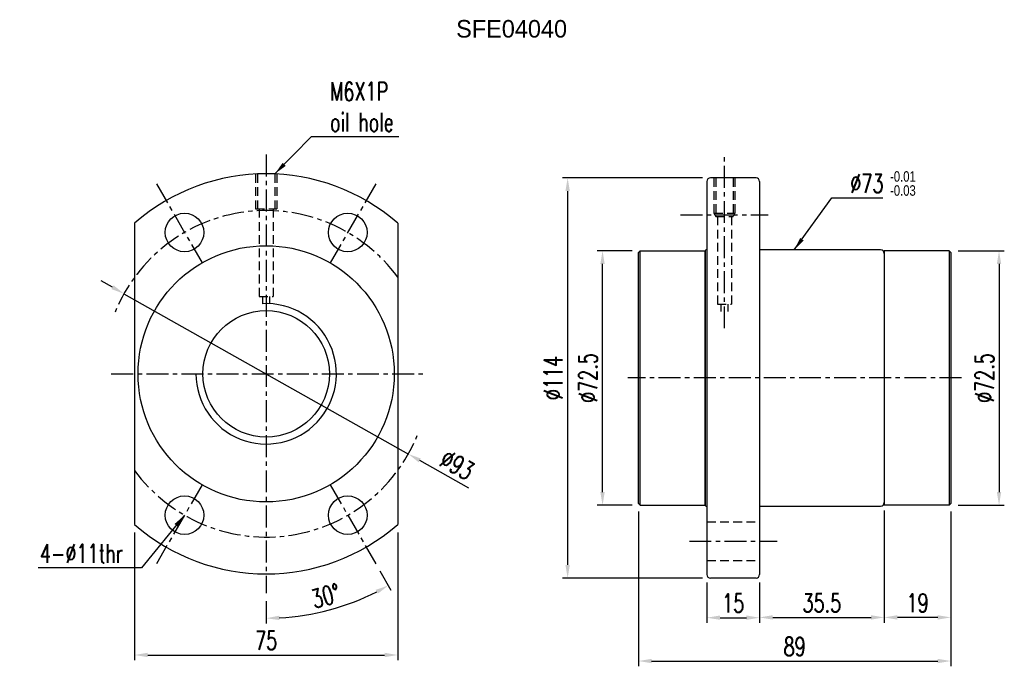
# Model space of a CAD drawing. Extents: x 47 to 328, y 91 to 275.
import ezdxf

# ---------------------------------------------------------------- set-up
doc = ezdxf.new("R2010")
doc.units = 0
doc.header["$LTSCALE"] = 5
doc.header["$MEASUREMENT"] = 0
doc.linetypes.add('CENTER', pattern=[2, 1.25, -0.25, 0.25, -0.25])
doc.linetypes.add('DASHED', pattern=[0.75, 0.5, -0.25])
for name, color, linetype in [('CL', 1, 'CENTER'), ('DIM', 4, 'CONTINUOUS'), ('HID', 2, 'DASHED'), ('OUT', 3, 'CONTINUOUS')]:
    doc.layers.add(name, color=color, linetype=linetype)
doc.styles.add('DIM-7', font='SIMPLEX.shx', dxfattribs={"width": 0.7, "bigfont": 'chineset.shx'})
doc.dimstyles.new('CNS', dxfattribs={"dimtxt": 3.5, "dimasz": 2.5, "dimexe": 1, "dimexo": 1.5, "dimgap": 0.09, "dimtad": 0, "dimdsep": 46, "dimtxsty": 'DIM-7', "dimcen": 0.09, "dimclrd": 1, "dimclre": 1, "dimclrt": 4, "dimadec": 0, "dimazin": 0, "dimtfac": 1, "dimtix": 1, "dimtmove": 2, "dimatfit": 3, "dimfxl": 1, "dimtvp": 0.971429, "dimtolj": 1, "dimarcsym": 0})

# ---------------------------------------------------------------- blocks, each defined once
blk = doc.blocks.new('*D10')
at = {"layer": 'DIM', "color": 7, "linetype": 'Continuous', "lineweight": -2, "transparency": 16777216}
for p, q in [((293.61, 135.27), (293.61, 103.32)), ((312.61, 135.02), (312.61, 103.32)), ((308.86, 104.82), (297.36, 104.82))]:
    blk.add_line(p, q, dxfattribs=at)
at = {"layer": 'DIM', "color": 7, "linetype": 'Continuous', "transparency": 16777216}
for points in [[(297.36, 105.44), (297.36, 104.19), (293.61, 104.82)], [(308.86, 105.44), (308.86, 104.19), (312.61, 104.82)]]:
    blk.add_solid(points, dxfattribs=at)
at = {"layer": 'DIM', "color": 7, "linetype": 'Continuous', "transparency": 16777216, "insert": (303.11, 108.94), "char_height": 5.25, "attachment_point": 5, "style": 'DIM-7'}
blk.add_mtext('\\A1;19', dxfattribs=at)
blk = doc.blocks.new('*D9')
at = {"layer": 'DIM', "color": 7, "linetype": 'Continuous', "lineweight": -2, "transparency": 16777216}
for p, q in [((221.86, 209.27), (211.88, 209.27)), ((213.38, 140.52), (213.38, 205.52)), ((221.86, 136.77), (211.88, 136.77))]:
    blk.add_line(p, q, dxfattribs=at)
at = {"layer": 'DIM', "color": 7, "linetype": 'Continuous', "transparency": 16777216}
for points in [[(212.75, 205.52), (214, 205.52), (213.38, 209.27)], [(212.75, 140.52), (214, 140.52), (213.38, 136.77)]]:
    blk.add_solid(points, dxfattribs=at)
at = {"layer": 'DIM', "color": 7, "linetype": 'Continuous', "transparency": 16777216, "insert": (209.25, 173.02), "char_height": 5.25, "attachment_point": 5, "rotation": 90, "style": 'DIM-7'}
blk.add_mtext('\\A1;%%c72.5', dxfattribs=at)
blk = doc.blocks.new('*D8')
at = {"layer": 'DIM', "color": 7, "linetype": 'Continuous', "lineweight": -2, "transparency": 16777216}
for p, q in [((293.61, 135.27), (293.61, 103.32)), ((258.11, 114.77), (258.11, 103.32)), ((261.86, 104.82), (289.86, 104.82))]:
    blk.add_line(p, q, dxfattribs=at)
at = {"layer": 'DIM', "color": 7, "linetype": 'Continuous', "transparency": 16777216}
for points in [[(261.86, 105.44), (261.86, 104.19), (258.11, 104.82)], [(289.86, 105.44), (289.86, 104.19), (293.61, 104.82)]]:
    blk.add_solid(points, dxfattribs=at)
at = {"layer": 'DIM', "color": 7, "linetype": 'Continuous', "transparency": 16777216, "insert": (275.86, 108.94), "char_height": 5.25, "attachment_point": 5, "style": 'DIM-7'}
blk.add_mtext('\\A1;35.5', dxfattribs=at)
blk = doc.blocks.new('*D7')
at = {"layer": 'DIM', "color": 7, "linetype": 'Continuous', "lineweight": -2, "transparency": 16777216}
for p, q in [((243.11, 114.77), (243.11, 103.24)), ((258.11, 114.77), (258.11, 103.24)), ((246.86, 104.74), (254.36, 104.74))]:
    blk.add_line(p, q, dxfattribs=at)
at = {"layer": 'DIM', "color": 7, "linetype": 'Continuous', "transparency": 16777216}
for points in [[(246.86, 105.37), (246.86, 104.12), (243.11, 104.74)], [(254.36, 105.37), (254.36, 104.12), (258.11, 104.74)]]:
    blk.add_solid(points, dxfattribs=at)
at = {"layer": 'DIM', "color": 7, "linetype": 'Continuous', "transparency": 16777216, "insert": (250.61, 108.87), "char_height": 5.25, "attachment_point": 5, "style": 'DIM-7'}
blk.add_mtext('\\A1;15', dxfattribs=at)
blk = doc.blocks.new('*D6')
at = {"layer": 'DIM', "color": 7, "linetype": 'Continuous', "lineweight": -2, "transparency": 16777216}
for p, q in [((223.61, 135.02), (223.61, 90.89)), ((312.61, 135.02), (312.61, 90.89)), ((227.36, 92.39), (308.86, 92.39))]:
    blk.add_line(p, q, dxfattribs=at)
at = {"layer": 'DIM', "color": 7, "linetype": 'Continuous', "transparency": 16777216}
for points in [[(227.36, 93.02), (227.36, 91.77), (223.61, 92.39)], [(308.86, 93.02), (308.86, 91.77), (312.61, 92.39)]]:
    blk.add_solid(points, dxfattribs=at)
at = {"layer": 'DIM', "color": 7, "linetype": 'Continuous', "transparency": 16777216, "insert": (268.11, 96.52), "char_height": 5.25, "attachment_point": 5, "style": 'DIM-7'}
blk.add_mtext('\\A1;89', dxfattribs=at)
blk = doc.blocks.new('*D5')
at = {"layer": 'DIM', "color": 7, "linetype": 'Continuous', "lineweight": -2, "transparency": 16777216}
for p, q in [((314.71, 209.27), (327.83, 209.27)), ((326.33, 205.52), (326.33, 140.52)), ((314.71, 136.77), (327.83, 136.77))]:
    blk.add_line(p, q, dxfattribs=at)
at = {"layer": 'DIM', "color": 7, "linetype": 'Continuous', "transparency": 16777216}
for points in [[(325.7, 205.52), (326.95, 205.52), (326.33, 209.27)], [(325.7, 140.52), (326.95, 140.52), (326.33, 136.77)]]:
    blk.add_solid(points, dxfattribs=at)
at = {"layer": 'DIM', "color": 7, "linetype": 'Continuous', "transparency": 16777216, "insert": (322.2, 173.02), "char_height": 5.25, "attachment_point": 5, "rotation": 90, "style": 'DIM-7'}
blk.add_mtext('\\A1;%%C72.5', dxfattribs=at)
blk = doc.blocks.new('*D4')
at = {"layer": 'DIM', "color": 7, "linetype": 'Continuous', "lineweight": -2, "transparency": 16777216}
for p, q in [((241.86, 230.02), (201.94, 230.02)), ((203.44, 226.27), (203.44, 119.77)), ((241.86, 116.02), (201.94, 116.02))]:
    blk.add_line(p, q, dxfattribs=at)
at = {"layer": 'DIM', "color": 7, "linetype": 'Continuous', "transparency": 16777216}
for points in [[(202.81, 226.27), (204.06, 226.27), (203.44, 230.02)], [(202.81, 119.77), (204.06, 119.77), (203.44, 116.02)]]:
    blk.add_solid(points, dxfattribs=at)
at = {"layer": 'DIM', "color": 7, "linetype": 'Continuous', "transparency": 16777216, "insert": (199.31, 173.02), "char_height": 5.25, "attachment_point": 5, "rotation": 90, "style": 'DIM-7'}
blk.add_mtext('\\A1;%%c114', dxfattribs=at)
blk = doc.blocks.new('*D3')
at = {"layer": 'DIM', "color": 7, "linetype": 'Continuous', "lineweight": -2, "transparency": 16777216}
for p, q in [((73.78, 198.89), (70.51, 200.73)), ((77.04, 197.04), (158.06, 151.37)), ((175.28, 141.66), (161.32, 149.53))]:
    blk.add_line(p, q, dxfattribs=at)
at = {"layer": 'DIM', "color": 7, "linetype": 'Continuous', "transparency": 16777216}
for points in [[(74.08, 199.43), (73.47, 198.34), (77.04, 197.04)], [(161.63, 150.08), (161.02, 148.99), (158.06, 151.37)]]:
    blk.add_solid(points, dxfattribs=at)
at = {"layer": 'DIM', "color": 7, "linetype": 'Continuous', "transparency": 16777216, "insert": (171.96, 148.27), "char_height": 5.25, "attachment_point": 5, "rotation": 330.5885, "style": 'DIM-7'}
blk.add_mtext('\\A1;∅93', dxfattribs=at)
blk = doc.blocks.new('*D2')
at = {"layer": 'DIM', "color": 7, "linetype": 'Continuous', "lineweight": -2, "transparency": 16777216}
for p, q in [((80.05, 129.03), (80.05, 92.61)), ((155.05, 129.03), (155.05, 92.61)), ((83.8, 94.11), (151.3, 94.11))]:
    blk.add_line(p, q, dxfattribs=at)
at = {"layer": 'DIM', "color": 7, "linetype": 'Continuous', "transparency": 16777216}
for points in [[(83.8, 94.74), (83.8, 93.49), (80.05, 94.11)], [(151.3, 94.74), (151.3, 93.49), (155.05, 94.11)]]:
    blk.add_solid(points, dxfattribs=at)
at = {"layer": 'DIM', "color": 7, "linetype": 'Continuous', "transparency": 16777216, "insert": (117.55, 98.24), "char_height": 5.25, "attachment_point": 5, "style": 'DIM-7'}
blk.add_mtext('\\A1;75', dxfattribs=at)
blk = doc.blocks.new('*D1')
at = {"layer": 'DIM', "color": 7, "linetype": 'Continuous', "lineweight": -2, "transparency": 16777216}
for p, q in [((149.92, 118.13), (153.11, 112.61)), ((117.55, 109.46), (117.55, 103.08))]:
    blk.add_line(p, q, dxfattribs=at)
blk.add_arc((117.55, 174.21), 69.63, 273.0863, 296.9137, dxfattribs=at)
at = {"layer": 'DIM', "color": 7, "linetype": 'Continuous', "transparency": 16777216}
for points in [[(148.77, 112.67), (149.36, 111.58), (152.36, 113.91)], [(121.31, 104.06), (121.28, 105.31), (117.55, 104.58)]]:
    blk.add_solid(points, dxfattribs=at)
at = {"layer": 'DIM', "color": 7, "linetype": 'Continuous', "transparency": 16777216, "insert": (134.5, 110.94), "char_height": 5.25, "attachment_point": 5, "rotation": 15, "style": 'DIM-7'}
blk.add_mtext('\\A1;30°', dxfattribs=at)

msp = doc.modelspace()

# ---------------------------------------------------------------- linework, layer by layer
at = {"layer": 'CL', "color": 7, "linetype": 'CENTER'}
for p, q in [((117.549, 236.71), (117.549, 111.71)), ((86.299, 228.336), (99.299, 205.82)), ((148.799, 228.336), (135.799, 205.82)), ((235.606, 219.522), (260.606, 219.522)), ((73.435, 174.21), (163.093, 174.21)), ((315.606, 173.022), (220.606, 173.022)), ((99.299, 142.6), (86.299, 120.083)), ((135.799, 142.6), (148.799, 120.083)), ((238.106, 126.522), (263.106, 126.522))]:
    msp.add_line(p, q, dxfattribs=at)
for start, end in [(36.24932, 157.81041), (216.24932, 337.78835)]:
    msp.add_arc((117.549, 174.21), 46.5, start, end, dxfattribs=at)
at = {"layer": 'DIM', "color": 7, "linetype": 'Continuous'}
msp.add_arc((117.549, 174.21), 20, 180, 92.86598, dxfattribs=at)
at = {"layer": 'HID', "color": 7, "linetype": 'CENTER'}
msp.add_line((248.106, 187.186), (248.106, 236.686), dxfattribs=at)
at = {"layer": 'HID', "color": 7}
for p, q in [((114.549, 231.131), (114.549, 221.21)), ((115.049, 231.131), (115.049, 221.21)), ((120.049, 231.131), (120.049, 221.21)), ((120.549, 231.131), (120.549, 221.21)), ((114.549, 221.21), (120.549, 221.21)), ((115.549, 221.21), (115.549, 196.21)), ((119.549, 221.21), (119.549, 196.21)), ((246.106, 219.022), (246.106, 194.022)), ((250.106, 219.022), (250.106, 194.022)), ((115.549, 196.21), (119.549, 196.21)), ((116.549, 196.21), (116.549, 194.185)), ((118.549, 196.21), (118.549, 194.185)), ((246.106, 194.022), (250.106, 194.022)), ((247.106, 194.022), (247.106, 191.997)), ((249.106, 194.022), (249.106, 191.997)), ((243.106, 132.022), (258.106, 132.022)), ((243.106, 121.022), (258.106, 121.022))]:
    msp.add_line(p, q, dxfattribs=at)
at = {"layer": 'HID', "color": 7, "linetype": 'DASHED'}
for p, q in [((245.106, 230.022), (245.106, 220.022)), ((245.606, 230.022), (245.606, 220.022)), ((250.606, 230.022), (250.606, 220.022)), ((251.106, 230.022), (251.106, 220.022)), ((245.106, 220.022), (245.606, 219.022)), ((245.106, 220.022), (251.106, 220.022)), ((245.606, 219.022), (250.606, 219.022)), ((251.106, 220.022), (250.606, 219.022))]:
    msp.add_line(p, q, dxfattribs=at)
at = {"layer": 'OUT', "color": 7, "linetype": 'Continuous'}
for p, q in [((257.106, 230.022), (244.106, 230.022)), ((243.106, 229.022), (243.106, 117.022)), ((258.106, 229.022), (258.106, 117.022)), ((80.049, 217.137), (80.049, 131.282)), ((155.049, 217.137), (155.049, 131.282)), ((224.106, 209.272), (223.606, 208.772)), ((223.606, 137.272), (223.606, 208.772)), ((224.106, 209.272), (242.606, 209.272)), ((224.106, 136.772), (224.106, 209.272)), ((242.606, 136.772), (242.606, 209.272)), ((242.606, 209.222), (242.606, 136.822)), ((243.106, 209.522), (242.906, 209.522)), ((292.606, 209.522), (258.106, 209.522)), ((312.106, 209.272), (293.606, 209.272)), ((293.606, 209.272), (293.606, 136.772)), ((293.606, 208.522), (293.606, 137.522)), ((312.106, 209.272), (312.606, 208.772)), ((312.106, 209.272), (312.106, 136.772)), ((312.606, 208.772), (312.606, 137.272)), ((224.106, 136.772), (223.606, 137.272)), ((224.106, 136.772), (242.606, 136.772)), ((242.906, 136.522), (243.106, 136.522)), ((258.106, 136.522), (292.606, 136.522)), ((312.106, 136.772), (293.606, 136.772)), ((312.106, 136.772), (312.606, 137.272)), ((257.106, 116.022), (244.106, 116.022))]:
    msp.add_line(p, q, dxfattribs=at)
at = {"layer": 'OUT', "color": 7}
for centre in [(94.299, 214.48), (140.799, 214.48), (94.299, 133.94), (140.799, 133.94)]:
    msp.add_circle(centre, 5.5, dxfattribs=at)
at = {"layer": 'OUT', "color": 7, "linetype": 'Continuous'}
for radius in [36.5, 18]:
    msp.add_circle((117.549, 174.21), radius, dxfattribs=at)
for centre, radius, start, end in [((117.549, 174.21), 57, 48.86049, 131.13951), ((244.106, 229.022), 1, 90, 180), ((257.106, 229.022), 1, 0, 90), ((242.906, 209.222), 0.3, 90, 180), ((292.606, 208.522), 1, 0, 90), ((292.606, 137.522), 1, 270, 0), ((242.906, 136.822), 0.3, 180, 270), ((117.549, 174.21), 57, 228.86049, 311.13951), ((244.106, 117.022), 1, 180, 270), ((257.106, 117.022), 1, 270, 0)]:
    msp.add_arc(centre, radius, start, end, dxfattribs=at)

# ---------------------------------------------------------------- texts
at = {"layer": 'DIM', "color": 7}
msp.add_text('SFE04040', height=5, dxfattribs=at).set_placement((171.673, 270.006))
at = {"layer": 'DIM', "color": 7, "linetype": 'Continuous', "width": 0.8}
for s, p in [('-0.01', (295.288, 228.939)), ('-0.03', (295.288, 224.939))]:
    msp.add_text(s, height=3, dxfattribs=at).set_placement(p)
at = {"layer": 'DIM', "color": 7, "char_height": 5.25, "style": 'DIM-7'}
for s, insert, attachment_point in [('M6X1P\\Poil hole', (135.751, 250.282), 4), ('\\A1;%%C73', (283.948, 228.443), 4), ('4-%%C11thr', (76.749, 123.027), 6)]:
    msp.add_mtext(s, dxfattribs=dict(at, insert=insert, attachment_point=attachment_point))

# ---------------------------------------------------------------- dimensions: what is measured, and where the dimension line sits
at = {"layer": 'DIM', "color": 7, "linetype": 'Continuous'}
dim = msp.add_angular_dim_2l(base=(129.639, 105.642), line1=((135.799, 142.6), (148.799, 120.083)), line2=((117.549, 111.71), (117.549, 236.71)), dimstyle='CNS', override={"dimscale": 1.5, "dimgap": 1, "dimtad": 1, "dimclrd": 7, "dimclre": 7, "dimclrt": 7, "dimtp": -0.1, "dimtm": 0.2, "dimtfac": 0.6, "dimtmove": 1}, dxfattribs=at)
dim.commit()
dim.dimension.update_dxf_attribs({"geometry": '*D1', "text_midpoint": (134.502, 110.941)})
for base, p1, p2, text, picture, middle in [((203.438, 116.022), (244.106, 230.022), (244.106, 116.022), '%%c114', '*D4', (199.313, 173.022)), ((213.377, 209.272), (224.106, 136.772), (224.106, 209.272), '%%c<>', '*D9', (209.252, 173.022)), ((326.329, 136.772), (312.457, 209.272), (312.457, 136.772), '%%C<>', '*D5', (322.204, 173.022))]:
    dim = msp.add_linear_dim(base=base, p1=p1, p2=p2, angle=90, text=text, dimstyle='CNS', override={"dimscale": 1.5, "dimgap": 1, "dimtad": 1, "dimclrd": 7, "dimclre": 7, "dimclrt": 7, "dimtp": -0.1, "dimtm": 0.2, "dimtfac": 0.6, "dimtmove": 1}, dxfattribs=at)
    dim.commit()
    dim.dimension.update_dxf_attribs({"geometry": picture, "text_midpoint": middle})
dim = msp.add_diameter_dim_2p(p1=(77.042, 197.045), p2=(158.056, 151.375), dimstyle='CNS', override={"dimscale": 1.5, "dimgap": 1, "dimtad": 1, "dimclrd": 7, "dimclre": 7, "dimclrt": 7, "dimtp": -0.1, "dimtm": 0.2, "dimtfac": 0.6, "dimtmove": 1}, dxfattribs=at)
dim.commit()
dim.dimension.update_dxf_attribs({"geometry": '*D3', "text_midpoint": (171.961, 148.271)})
for base, p1, p2, picture, middle in [((293.606, 104.816), (258.106, 117.022), (293.606, 137.522), '*D8', (275.856, 108.941)), ((293.606, 104.816), (312.606, 137.272), (293.606, 137.522), '*D10', (303.106, 108.941)), ((312.606, 92.39), (223.606, 137.272), (312.606, 137.272), '*D6', (268.106, 96.515)), ((155.049, 94.114), (80.049, 131.282), (155.049, 131.282), '*D2', (117.549, 98.239)), ((258.106, 104.744), (243.106, 117.022), (258.106, 117.022), '*D7', (250.606, 108.869))]:
    dim = msp.add_linear_dim(base=base, p1=p1, p2=p2, dimstyle='CNS', override={"dimscale": 1.5, "dimgap": 1, "dimtad": 1, "dimclrd": 7, "dimclre": 7, "dimclrt": 7, "dimtp": -0.1, "dimtm": 0.2, "dimtfac": 0.6, "dimtmove": 1}, dxfattribs=at)
    dim.commit()
    dim.dimension.update_dxf_attribs({"geometry": picture, "text_midpoint": middle})

# ---------------------------------------------------------------- leaders
at = {"layer": 'DIM', "color": 7, "linetype": 'Continuous', "annotation_type": 0, "has_hookline": 1}
for points, hookline_direction, text_width in [([(120.049, 231.21), (130.501, 241.782), (134.251, 241.782)], 0, 19.6), ([(267.976, 209.522), (278.698, 224.318), (282.448, 224.318)], 0, 9.275), ([(94.299, 133.94), (81.999, 118.902), (78.249, 118.902)], 1, 24.15)]:
    msp.add_leader(points, dimstyle='CNS', override={"dimscale": 1.5, "dimgap": 1, "dimtad": 1, "dimclrd": 7, "dimclre": 7, "dimclrt": 7, "dimtp": -0.1, "dimtm": 0.2, "dimtfac": 0.6, "dimtmove": 1}, dxfattribs=dict(at, hookline_direction=hookline_direction, text_width=text_width))

doc.saveas('drawing.dxf')
